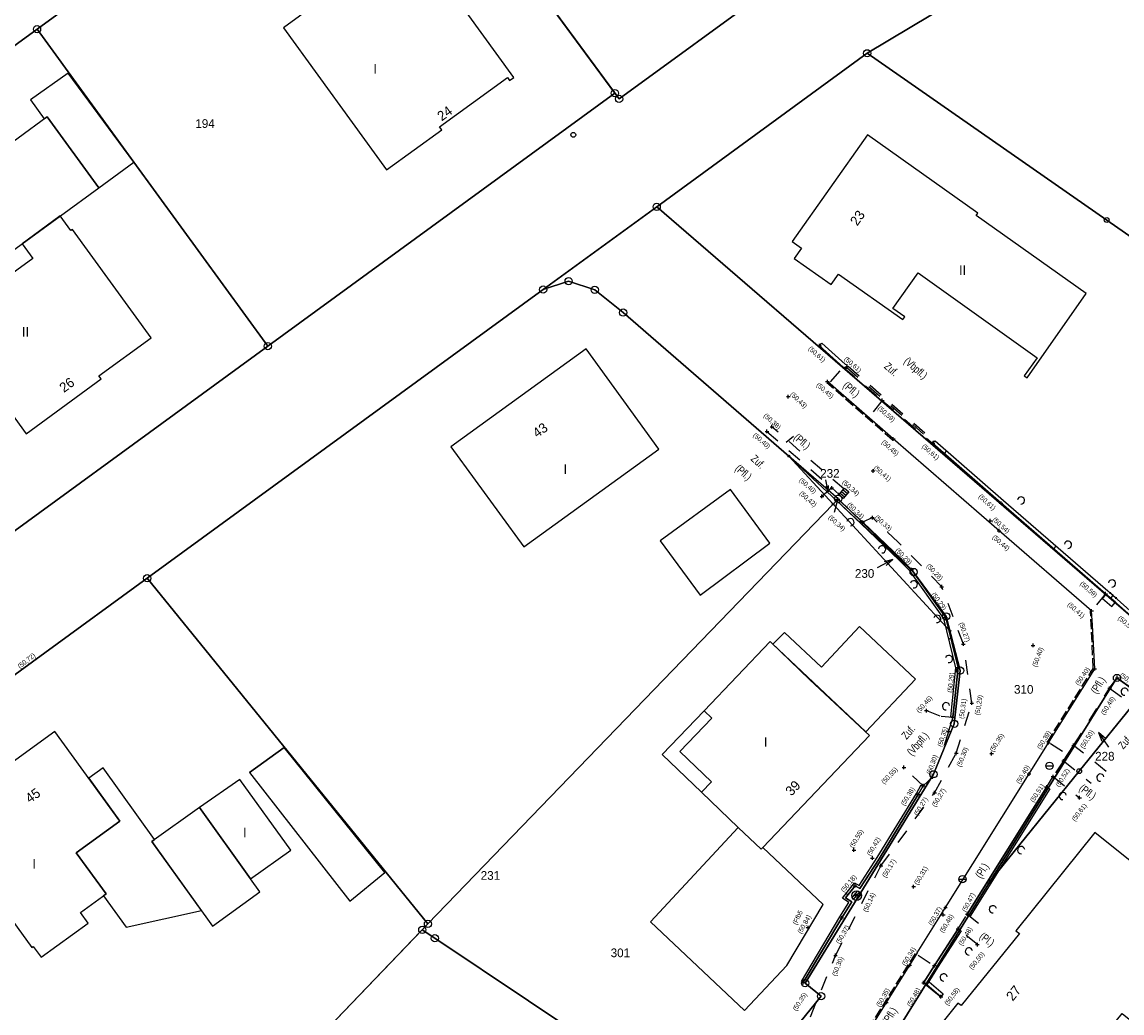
# Model space of a CAD drawing. Extents: x 2408905 to 4819478, y 5786105 to 11573663.
# Tile 31 of 39: x 2410013 to 2410089, y 5786988 to 5787057. Entities that reach past the tile are written whole.
import ezdxf

# ---------------------------------------------------------------- set-up
doc = ezdxf.new("R2010")
doc.units = 0
doc.linetypes.add('DASHED_61', pattern=[0.9, 0.7, -0.2])
doc.linetypes.add('DASHED_70', pattern=[2, 1, -1])
for name, color, linetype in [('K100-FLST_GRENZEN', 40, 'Continuous'), ('K105-FLST_NUMMERN', 40, 'Continuous'), ('K125-GEB_LINIEN', 40, 'Continuous'), ('K130-GEB_TEXTE', 40, 'Continuous'), ('K145-VERM_PKTE', 7, 'Continuous'), ('STRKAT-TEXTE', 7, 'Continuous'), ('TOP-HOEHENI', 7, 'Continuous'), ('TOP-LINIEN', 7, 'Continuous'), ('TOP-SYMB-STRASSE', 32, 'Continuous'), ('TOP-SYMBOLE', 7, 'Continuous'), ('TOP-TEXTE', 7, 'Continuous')]:
    doc.layers.add(name, color=color, linetype=linetype)
doc.styles.add('SIMPLEX', font='CONTINUOUS')

# ---------------------------------------------------------------- blocks, each defined once
blk = doc.blocks.new('233')
at = {"layer": 'K105-FLST_NUMMERN', "color": 7}
for points in [[(2, 0.5, 0), (0, 0, 0), (2, -0.5, 0)], [(0, 0, 0), (4, 0, 0)]]:
    blk.add_polyline3d(points, dxfattribs=at)
blk = doc.blocks.new('128')
at = {"color": 250, "linetype": 'Continuous'}
blk.add_circle((0, 0), 0.5, dxfattribs=at)
blk = doc.blocks.new('GRENZSTEIN')
at = {"color": 7, "linetype": 'Continuous'}
blk.add_circle((0, 0), 0.75, dxfattribs=at)
blk = doc.blocks.new('251')
at = {"color": 40, "linetype": 'Continuous'}
blk.add_circle((0, 0), 0.175, dxfattribs=at)
blk = doc.blocks.new('1733')
at = {"color": 250, "linetype": 'Continuous'}
blk.add_circle((0, 0), 0.5, dxfattribs=at)
at = {"layer": 'TOP-SYMB-STRASSE', "color": 250}
blk.add_polyline3d([(-0.5, 0, 0), (0.5, 0, 0)], dxfattribs=at)
blk = doc.blocks.new('168')
at = {"color": 250, "linetype": 'Continuous'}
blk.add_arc((0, 0.001), 1, 318.61027, 221.38965, dxfattribs=at)
blk = doc.blocks.new('1803')
at = {"color": 123, "linetype": 'Continuous'}
blk.add_circle((0, 0), 1, dxfattribs=at)
at = {"layer": 'TOP-SYMB-STRASSE', "color": 123}
for points in [[(-0.501, 0.865, 0), (-0.501, -0.865, 0)], [(-0.001, -1, 0), (-0.001, 1, 0)], [(0.499, 0.866, 0), (0.499, -0.866, 0)], [(0.999, -0.025, 0), (0.999, 0.025, 0)]]:
    blk.add_polyline3d(points, dxfattribs=at)
blk = doc.blocks.new('1841')
at = {"layer": 'TOP-SYMBOLE', "color": 250}
for points in [[(1.25, 1.5, 0), (1.25, 2.5, 0), (0.25, 2.5, 0), (0.5, 2.75, 0)], [(0.25, 2.5, 0), (0.5, 2.25, 0)], [(1.25, 2.5, 0), (2.25, 2.5, 0), (2, 2.75, 0)], [(2.25, 2.5, 0), (2, 2.25, 0)], [(0, 0, 0), (2.5, 0, 0), (2.5, 1.5, 0), (0, 1.5, 0), (0, 0, 0)]]:
    blk.add_polyline3d(points, dxfattribs=at)
blk = doc.blocks.new('1848')
at = {"layer": 'TOP-SYMB-STRASSE', "color": 250}
for points in [[(0, 0, 0), (0, 1, 0), (2, 1, 0), (2, 0, 0), (0, 0, 0)], [(0.5, 0, 0), (0.5, 1, 0)], [(1, 0, 0), (1, 1, 0)], [(1.5, 0, 0), (1.5, 1, 0)]]:
    blk.add_polyline3d(points, dxfattribs=at)
blk = doc.blocks.new('247')
at = {"layer": 'TOP-HOEHENI', "color": 250}
for points in [[(-0.375, 0, 0), (0.375, 0, 0)], [(0, -0.375, 0), (0, 0.375, 0)]]:
    blk.add_polyline3d(points, dxfattribs=at)

msp = doc.modelspace()

# ---------------------------------------------------------------- linework, layer by layer
at = {"layer": 'K100-FLST_GRENZEN', "color": 250}
for points in [[(2409882.018, 5787002.328), (2409896.797, 5786999.839), (2409928.717, 5787003.789), (2409936.486, 5787004.751), (2409939.794, 5787002.52), (2409944.208, 5787005.482), (2409966.084, 5787021.421), (2409990.003, 5787038.848), (2410013.927, 5787056.278), (2410037.759, 5787073.642), (2410026.295, 5787089.236), (2410032.442, 5787093.708), (2410025.658, 5787103.732), (2409991.49, 5787094.011), (2409977.716, 5787090.092), (2409969.732, 5787087.821), (2409874.792, 5787060.81), (2409881.881, 5787003.434)], [(2410026.295, 5787089.236), (2410037.759, 5787073.642), (2410041.642, 5787068.36), (2410046.256, 5787062.084), (2410054.063, 5787051.465), (2410064.629, 5787059.169), (2410064.363, 5787059.354), (2410047.973, 5787070.764), (2410032.442, 5787093.708)], [(2410020.611, 5787047.101), (2410029.844, 5787034.424), (2410053.767, 5787051.868), (2410045.847, 5787062.64), (2410038.805, 5787072.219), (2410037.759, 5787073.642), (2410013.927, 5787056.278)], [(2410071.174, 5787054.613), (2410087.686, 5787043.117), (2410103.452, 5787032.138), (2410121.791, 5787019.371), (2410137.614, 5787044.88), (2410099.392, 5787071.492)], [(2410005.95, 5787017.003), (2410029.844, 5787034.424), (2410020.611, 5787047.101), (2410013.927, 5787056.278), (2409990.003, 5787038.848), (2409995.92, 5787030.742)], [(2410056.656, 5787044.03), (2410089.353, 5787015.807), (2410103.434, 5787032.117), (2410103.452, 5787032.138), (2410087.686, 5787043.117), (2410071.174, 5787054.613)], [(2410040.886, 5786994.581), (2410068.82, 5787023.526), (2410065.771, 5787026.834), (2410054.345, 5787036.733), (2410052.384, 5787038.303), (2410050.587, 5787038.898), (2410048.823, 5787038.318), (2410021.521, 5787018.415)], [(2410068.82, 5787023.526), (2410069.17, 5787023.889), (2410065.771, 5787026.834)], [(2410040.494, 5786994.175), (2410041.365, 5786993.592), (2410060.741, 5786980.627), (2410067.991, 5786989.6), (2410066.89, 5786990.493), (2410075.742, 5787004.896), (2410077.177, 5787008.386), (2410077.589, 5787012.05), (2410076.876, 5787014.789), (2410068.82, 5787023.526), (2410040.886, 5786994.581)], [(2410068.82, 5787023.526), (2410076.876, 5787014.789), (2410076.617, 5787015.787), (2410074.374, 5787018.847), (2410069.17, 5787023.889)], [(2409993.273, 5786997.821), (2410023.273, 5786976.251), (2410032.96, 5786986.333), (2410040.886, 5786994.581), (2410021.521, 5787018.415)], [(2410079.656, 5786997.53), (2410085.794, 5787005.116), (2410090.037, 5787010.36), (2410088.397, 5787011.541)], [(2410072.913, 5786984.811), (2410097.053, 5786967.359), (2410116.387, 5786991.389), (2410099.428, 5787003.598), (2410090.037, 5787010.36), (2410085.794, 5787005.116), (2410079.656, 5786997.53), (2410072.093, 5786985.404)], [(2410032.96, 5786986.333), (2410039.218, 5786981.245), (2410048.71, 5786973.531), (2410052.512, 5786970.438), (2410060.741, 5786980.627), (2410041.365, 5786993.592), (2410040.494, 5786994.175)]]:
    msp.add_lwpolyline(points, close=True, dxfattribs=at)
for points in [[(2409765.696, 5786794.675), (2409770.579, 5786803.092), (2409774.74, 5786810.123), (2409787.6, 5786831.85), (2409802.732, 5786857.417), (2409835.183, 5786881.391), (2409848.826, 5786891.471), (2409908.509, 5786935.534), (2409930.075, 5786951.425), (2409930.953, 5786952.072), (2409971.067, 5786981.631), (2409993.273, 5786997.821), (2410021.521, 5787018.415), (2410048.823, 5787038.318), (2410056.656, 5787044.03), (2410071.174, 5787054.613), (2410099.392, 5787071.492)], [(2410064.629, 5787059.169), (2410054.063, 5787051.465), (2410053.767, 5787051.868), (2410029.844, 5787034.424), (2410005.95, 5787017.003), (2409982.05, 5786999.576), (2409968.137, 5786989.432), (2409963.953, 5786986.382), (2409964.381, 5786986.08), (2409953.698, 5786978.197), (2409949.664, 5786975.221), (2409932.378, 5786962.465), (2409915.09, 5786949.708), (2409896.994, 5786936.355), (2409878.896, 5786923), (2409859.993, 5786909.051), (2409859.189, 5786908.457), (2409837.872, 5786892.728), (2409825.403, 5786883.527), (2409810.118, 5786872.25), (2409797.001, 5786862.569), (2409792.645, 5786855.189), (2409765.264, 5786808.718)], [(2410089.353, 5787015.807), (2410056.656, 5787044.03), (2410048.823, 5787038.318), (2410050.587, 5787038.898), (2410052.384, 5787038.303), (2410054.345, 5787036.733), (2410065.771, 5787026.834), (2410074.374, 5787018.847), (2410076.617, 5787015.787), (2410077.589, 5787012.05), (2410077.177, 5787008.386), (2410075.742, 5787004.896), (2410066.89, 5786990.493), (2410067.991, 5786989.6), (2410060.741, 5786980.627)], [(2410072.093, 5786985.404), (2410079.656, 5786997.53), (2410088.397, 5787011.541), (2410090.037, 5787010.36)]]:
    msp.add_lwpolyline(points, dxfattribs=at)
at = {"layer": 'K125-GEB_LINIEN', "color": 250}
for points in [[(2410030.915, 5787056.358), (2410038.024, 5787046.567), (2410041.834, 5787049.337), (2410041.679, 5787049.546), (2410046.366, 5787052.953), (2410046.517, 5787052.742), (2410046.797, 5787052.946), (2410041.445, 5787060.346), (2410037.966, 5787057.806), (2410036.192, 5787060.227)], [(2410014.429, 5787050.085), (2410014.62, 5787050.226), (2410018.181, 5787045.336), (2410020.611, 5787047.101), (2410016.074, 5787053.245), (2410013.474, 5787051.394)], [(2410012.904, 5787041.472), (2410018.181, 5787045.336), (2410014.62, 5787050.226), (2410008.599, 5787045.819), (2410012.171, 5787040.937)], [(2410066.632, 5787041.181), (2410066.134, 5787040.471), (2410068.692, 5787038.665), (2410069.191, 5787039.376), (2410073.635, 5787036.25), (2410073.764, 5787036.439), (2410072.936, 5787037.026), (2410074.677, 5787039.48), (2410082.881, 5787033.621), (2410082.005, 5787032.376), (2410082.194, 5787032.244), (2410086.278, 5787038.047), (2410078.687, 5787043.421), (2410078.808, 5787043.591), (2410071.187, 5787048.987), (2410066, 5787041.625)], [(2410015.521, 5787043.404), (2410012.904, 5787041.472), (2410013.645, 5787040.464), (2410007.6, 5787036.075), (2410013.19, 5787028.37), (2410018.34, 5787032.171), (2410018.192, 5787032.372), (2410021.803, 5787034.997), (2410016.368, 5787042.462), (2410016.271, 5787042.392)], [(2410047.492, 5787020.581), (2410056.805, 5787027.325), (2410051.803, 5787034.241), (2410042.462, 5787027.488)], [(2410059.646, 5787017.257), (2410064.47, 5787020.837), (2410061.748, 5787024.535), (2410056.896, 5787020.989)], [(2410068.025, 5787012.29), (2410065.473, 5787014.683), (2410064.676, 5787013.871), (2410071.075, 5787007.825), (2410074.501, 5787011.453), (2410070.65, 5787015.092)], [(2410062.276, 5787001.241), (2410056.232, 5786994.736), (2410062.716, 5786988.615), (2410065.624, 5786991.725), (2410068.13, 5786995.928), (2410063.97, 5786999.86), (2410071.334, 5787007.579), (2410067.228, 5787011.408), (2410064.488, 5787014.05), (2410059.926, 5787009.284), (2410060.458, 5787008.771), (2410058.245, 5787006.462), (2410060.426, 5787004.379), (2410059.74, 5787003.665)], [(2410058.245, 5787006.462), (2410060.458, 5787008.771), (2410059.926, 5787009.284), (2410057.031, 5787006.259), (2410059.74, 5787003.665), (2410060.426, 5787004.379)], [(2410007.177, 5787001.778), (2410013.563, 5786992.947), (2410013.668, 5786993.023), (2410014.209, 5786992.292), (2410017.463, 5786994.636), (2410016.93, 5786995.376), (2410018.698, 5786996.656), (2410016.618, 5786999.472), (2410019.649, 5787001.663), (2410015.165, 5787007.857), (2410010.674, 5787004.615), (2410010.826, 5787004.399)], [(2410028.588, 5787005.011), (2410035.49, 5786996.139), (2410037.907, 5786998.116), (2410030.964, 5787006.742)], [(2410018.486, 5787005.348), (2410017.498, 5787004.635), (2410019.649, 5787001.663), (2410016.618, 5786999.472), (2410018.698, 5786996.656), (2410018.52, 5786996.527), (2410020.08, 5786994.357), (2410025.267, 5786995.499), (2410021.835, 5787000.273), (2410022.024, 5787000.407)], [(2410025.127, 5787002.603), (2410028.654, 5786997.683), (2410031.427, 5786999.67), (2410027.921, 5787004.533)], [(2410079.585, 5786980.115), (2410081.743, 5786982.802), (2410084.327, 5786980.729), (2410085.496, 5786982.162), (2410084.401, 5786983.05), (2410088.748, 5786988.401), (2410092.185, 5786985.64), (2410097.33, 5786992.061), (2410099.628, 5786990.276), (2410103.631, 5786995.448), (2410102.562, 5786996.274), (2410105.077, 5786999.497), (2410099.428, 5787003.598), (2410093.354, 5786995.685), (2410086.859, 5787000.893), (2410081.432, 5786994.114), (2410081.666, 5786993.927), (2410077.644, 5786988.952), (2410077.433, 5786989.121), (2410073.843, 5786984.636), (2410079.476, 5786979.985)], [(2410028.654, 5786997.683), (2410025.127, 5787002.603), (2410021.835, 5787000.273), (2410026.032, 5786994.436), (2410029.295, 5786996.789)], [(2410056.232, 5786994.736), (2410062.716, 5786988.615), (2410065.624, 5786991.725), (2410068.13, 5786995.928), (2410063.97, 5786999.86), (2410063.851, 5786999.734), (2410062.276, 5787001.241)]]:
    msp.add_lwpolyline(points, close=True, dxfattribs=at)
for points in [[(2410028.588, 5787005.011), (2410030.964, 5787006.742)], [(2410030.964, 5787006.742), (2410037.907, 5786998.116)], [(2410028.588, 5787005.011), (2410035.49, 5786996.139)], [(2410035.49, 5786996.139), (2410037.907, 5786998.116)]]:
    msp.add_lwpolyline(points, dxfattribs=at)
at = {"layer": 'STRKAT-TEXTE', "color": 250, "linetype": 'DASHED_61'}
for points in [[(2410072.922, 5787027.944, 0), (2410068.383, 5787031.895, 0)], [(2410083.597, 5787007.121, 0), (2410086.762, 5787012.204, 0), (2410086.573, 5787016.138, 0)], [(2410070.784, 5786986.605, 0), (2410074.552, 5786992.621, 0)]]:
    msp.add_polyline3d(points, dxfattribs=at)
at = {"layer": 'TOP-LINIEN', "color": 250}
for p, q in [((2410067.888, 5787034.45), (2410068.055, 5787034.635)), ((2410067.888, 5787034.45, 50.616), (2410069.525, 5787032.972, 50.614)), ((2410069.525, 5787032.972), (2410067.888, 5787034.45)), ((2410068.055, 5787034.635), (2410069.662, 5787033.185)), ((2410069.525, 5787032.972, 50.614), (2410069.683, 5787032.903, 50.616)), ((2410069.683, 5787032.903), (2410069.525, 5787032.972)), ((2410069.662, 5787033.185), (2410069.783, 5787033.132)), ((2410069.783, 5787033.132), (2410069.683, 5787032.903)), ((2410069.683, 5787032.903), (2410069.683, 5787032.903)), ((2410069.2, 5787031.317, 50.453), (2410068.427, 5787031.979, 50.45)), ((2410072.219, 5787028.674, 50.45), (2410069.2, 5787031.317, 50.453)), ((2410072.971, 5787028.021, 50.405), (2410072.219, 5787028.674, 50.45)), ((2410080.269, 5787021.694, 50.386), (2410072.971, 5787028.021, 50.405)), ((2410075.703, 5787027.702), (2410075.868, 5787027.89)), ((2410075.703, 5787027.702, 50.609), (2410080.404, 5787023.592, 50.607)), ((2410080.404, 5787023.592), (2410075.703, 5787027.702)), ((2410075.868, 5787027.89), (2410080.568, 5787023.781)), ((2410076.496, 5787027.008), (2410076.662, 5787027.196)), ((2410069.052, 5787023.769), (2410069.155, 5787023.878)), ((2410070.758, 5787022.17), (2410069.052, 5787023.769)), ((2410070.861, 5787022.279, 50.335), (2410069.155, 5787023.878, 50.338)), ((2410069.155, 5787023.878), (2410070.861, 5787022.279)), ((2410069.155, 5787023.878), (2410069.155, 5787023.878)), ((2410080.404, 5787023.592, 50.607), (2410087.606, 5787017.35, 50.589)), ((2410087.606, 5787017.35), (2410080.404, 5787023.592)), ((2410080.568, 5787023.781), (2410087.771, 5787017.538)), ((2410070.663, 5787022.259), (2410070.766, 5787022.368)), ((2410073.408, 5787019.651), (2410070.758, 5787022.17)), ((2410073.513, 5787019.758, 50.314), (2410070.861, 5787022.279, 50.335)), ((2410070.861, 5787022.279), (2410073.513, 5787019.758)), ((2410086.649, 5787016.158, 50.406), (2410080.269, 5787021.694, 50.386)), ((2410084.039, 5787020.442), (2410084.204, 5787020.629)), ((2410074.118, 5787018.923), (2410073.408, 5787019.651)), ((2410074.233, 5787019.019, 50.29), (2410073.513, 5787019.758, 50.314)), ((2410073.513, 5787019.758), (2410074.233, 5787019.019)), ((2410076.449, 5787015.647), (2410074.118, 5787018.923)), ((2410076.588, 5787015.711, 50.288), (2410074.233, 5787019.019, 50.29)), ((2410074.233, 5787019.019), (2410076.588, 5787015.711)), ((2410087.606, 5787017.35, 50.589), (2410089.329, 5787015.857, 50.592)), ((2410089.353, 5787015.807), (2410087.606, 5787017.35)), ((2410087.771, 5787017.538), (2410089.518, 5787015.994)), ((2410086.697, 5787015.192, 50.407), (2410086.649, 5787016.158, 50.406)), ((2410077.291, 5787012.243), (2410076.449, 5787015.647)), ((2410077.443, 5787012.254, 50.29), (2410076.588, 5787015.711, 50.288)), ((2410076.588, 5787015.711), (2410077.443, 5787012.254)), ((2410086.866, 5787012.181, 50.404), (2410086.697, 5787015.192, 50.407)), ((2410076.809, 5787014.192), (2410076.931, 5787014.323)), ((2410076.938, 5787008.849), (2410077.291, 5787012.243)), ((2410077.087, 5787008.833, 50.305), (2410077.443, 5787012.254, 50.29)), ((2410077.443, 5787012.254), (2410077.087, 5787008.833)), ((2410084.209, 5787007.919, 50.396), (2410086.866, 5787012.181, 50.404)), ((2410077.087, 5787008.833), (2410076.938, 5787008.849)), ((2410083.673, 5787007.075, 50.392), (2410084.209, 5787007.919, 50.396)), ((2410082.335, 5787004.926, 50.398), (2410083.673, 5787007.075, 50.392)), ((2410076.573, 5786995.712, 50.372), (2410082.335, 5787004.926, 50.398)), ((2410074.567, 5787003.578), (2410074.901, 5787004.181)), ((2410074.697, 5787003.503, 50.271), (2410075.032, 5787004.108, 50.376)), ((2410075.032, 5787004.108), (2410074.697, 5787003.503)), ((2410074.901, 5787004.181), (2410075.032, 5787004.108)), ((2410075.032, 5787004.108), (2410075.032, 5787004.108)), ((2410083.555, 5787004.025, 50.507), (2410078.067, 5786995.253, 50.472)), ((2410078.067, 5786995.253), (2410083.555, 5787004.025)), ((2410083.767, 5787003.892), (2410078.279, 5786995.12)), ((2410083.555, 5787004.025), (2410083.767, 5787003.892)), ((2410071.865, 5786999.159), (2410074.567, 5787003.578)), ((2410071.992, 5786999.079, 50.182), (2410074.697, 5787003.503, 50.271)), ((2410074.697, 5787003.503), (2410071.992, 5786999.079)), ((2410070.619, 5786997.226), (2410071.865, 5786999.159)), ((2410070.667, 5786997.024, 50.175), (2410071.992, 5786999.079, 50.182)), ((2410071.992, 5786999.079), (2410070.667, 5786997.024)), ((2410069.466, 5786996.346), (2410070.303, 5786997.41)), ((2410069.687, 5786996.384, 50.186), (2410070.34, 5786997.215, 50.177)), ((2410070.34, 5786997.215), (2410069.687, 5786996.384)), ((2410070.303, 5786997.41), (2410070.619, 5786997.226)), ((2410070.34, 5786997.215, 50.177), (2410070.667, 5786997.024, 50.175)), ((2410070.667, 5786997.024), (2410070.34, 5786997.215)), ((2410079.452, 5786997.466), (2410079.664, 5786997.333)), ((2410069.294, 5786995.074), (2410069.913, 5786996.065)), ((2410069.422, 5786994.996, 50.374), (2410070.119, 5786996.112, 50.177)), ((2410070.119, 5786996.112), (2410069.422, 5786994.996)), ((2410069.913, 5786996.065), (2410069.466, 5786996.346)), ((2410070.119, 5786996.112, 50.177), (2410069.687, 5786996.384, 50.186)), ((2410069.687, 5786996.384), (2410070.119, 5786996.112)), ((2410069.719, 5786996.668), (2410069.852, 5786996.594)), ((2410074.629, 5786992.596, 50.35), (2410076.573, 5786995.712, 50.372)), ((2410066.639, 5786990.61), (2410069.294, 5786995.074)), ((2410066.768, 5786990.533, 50.351), (2410069.422, 5786994.996, 50.374)), ((2410069.422, 5786994.996), (2410066.768, 5786990.533)), ((2410078.279, 5786995.12), (2410078.067, 5786995.253)), ((2410078.067, 5786995.253), (2410078.067, 5786995.253)), ((2410077.439, 5786994.246, 50.476), (2410075.803, 5786991.704, 50.48)), ((2410075.803, 5786991.704), (2410077.439, 5786994.246)), ((2410077.649, 5786994.111), (2410076.014, 5786991.57)), ((2410077.439, 5786994.246), (2410077.649, 5786994.111)), ((2410074.111, 5786991.73, 50.342), (2410074.63, 5786992.595, 50.352)), ((2410072.501, 5786989.173, 50.351), (2410074.111, 5786991.73, 50.342)), ((2410075.803, 5786991.704, 50.48), (2410075.062, 5786990.521, 50.478)), ((2410075.062, 5786990.521), (2410075.803, 5786991.704)), ((2410076.014, 5786991.57), (2410075.274, 5786990.388)), ((2410066.768, 5786990.533), (2410066.639, 5786990.61)), ((2410075.062, 5786990.521, 50.478), (2410076.259, 5786989.559, 50.58)), ((2410075.274, 5786990.388), (2410075.062, 5786990.521)), ((2410075.062, 5786990.521), (2410075.062, 5786990.521)), ((2410075.274, 5786990.388), (2410075.435, 5786990.58)), ((2410076.259, 5786989.559), (2410075.274, 5786990.388)), ((2410075.435, 5786990.58), (2410076.42, 5786989.75)), ((2410076.42, 5786989.75), (2410076.259, 5786989.559)), ((2410076.259, 5786989.559), (2410076.259, 5786989.559)), ((2410070.859, 5786986.553), (2410072.5, 5786989.174))]:
    msp.add_line(p, q, dxfattribs=at)
at = {"layer": 'TOP-LINIEN', "color": 250, "linetype": 'DASHED_70'}
for p, q in [((2410068.65, 5787031.962, 50.549), (2410069.525, 5787032.972, 50.61)), ((2410069.525, 5787032.972, 50.61), (2410072.214, 5787030.675, 50.589)), ((2410069.775, 5787032.938, 50.608), (2410069.858, 5787033.034, 50.608)), ((2410069.775, 5787032.938, 50.608), (2410075.695, 5787027.805, 50.618)), ((2410069.858, 5787033.034, 50.608), (2410075.778, 5787027.901, 50.618)), ((2410072.214, 5787030.675, 50.589), (2410071.336, 5787029.598, 50.482)), ((2410072.214, 5787030.675, 50.589), (2410075.703, 5787027.702, 50.609)), ((2410069.565, 5787024.574, 50.34), (2410064.598, 5787028.863, 50.378)), ((2410064.263, 5787028.538, 50.397), (2410068.735, 5787024.652, 50.396)), ((2410075.695, 5787027.805, 50.618), (2410075.778, 5787027.901, 50.618)), ((2410068.735, 5787024.652, 50.396), (2410068.05, 5787024.058, 50.415)), ((2410068.735, 5787024.652, 50.396), (2410069.228, 5787024.2, 50.345)), ((2410069.228, 5787024.2, 50.345), (2410069.565, 5787024.574, 50.34)), ((2410071.527, 5787022.6, 50.325), (2410070.861, 5787022.279, 50.335)), ((2410073.301, 5787020.911, 50.32), (2410071.527, 5787022.6, 50.325)), ((2410076.314, 5787017.835, 50.277), (2410073.301, 5787020.911, 50.32)), ((2410077.807, 5787013.874, 50.272), (2410076.314, 5787017.835, 50.277)), ((2410087.606, 5787017.35, 50.589), (2410086.72, 5787016.267, 50.504)), ((2410078.387, 5787009.809, 50.285), (2410077.807, 5787013.874, 50.272)), ((2410087.884, 5787010.832, 50.478), (2410088.42, 5787011.556, 50.489)), ((2410088.42, 5787011.555, 50.481), (2410091.368, 5787009.394, 50.527)), ((2410085.408, 5787006.895, 50.504), (2410087.884, 5787010.832, 50.478)), ((2410087.884, 5787010.832, 50.478), (2410090.626, 5787008.866, 50.501)), ((2410077.311, 5787006.348, 50.301), (2410078.387, 5787009.809, 50.285)), ((2410075.253, 5787009.291, 50.464), (2410076.278, 5787008.901, 50.417)), ((2410076.278, 5787008.901, 50.417), (2410077.087, 5787008.833, 50.305)), ((2410077.087, 5787008.833, 50.305), (2410076.776, 5787007.852, 50.351)), ((2410076.776, 5787007.852, 50.351), (2410076.316, 5787006.335, 50.32)), ((2410083.804, 5787007.033, 50.504), (2410084.996, 5787006.28, 50.51)), ((2410084.996, 5787006.28, 50.51), (2410085.408, 5787006.895, 50.504)), ((2410087.661, 5787005.102, 50.561), (2410085.408, 5787006.895, 50.504)), ((2410076.316, 5787006.335, 50.32), (2410075.682, 5787004.705, 50.296)), ((2410075.818, 5787003.626, 50.271), (2410077.311, 5787006.348, 50.301)), ((2410084.717, 5787005.825, 50.518), (2410084.996, 5787006.28, 50.51)), ((2410075.032, 5787004.108, 50.376), (2410073.704, 5787005.37, 50.549)), ((2410084.717, 5787005.825, 50.518), (2410083.989, 5787004.735, 50.515)), ((2410084.717, 5787005.825, 50.518), (2410086.616, 5787004.295, 50.597)), ((2410075.682, 5787004.705, 50.296), (2410075.032, 5787004.108, 50.376)), ((2410083.555, 5787004.025, 50.507), (2410083.989, 5787004.735, 50.515)), ((2410083.989, 5787004.735, 50.515), (2410085.816, 5787003.278, 50.609)), ((2410072.118, 5786998.593, 50.174), (2410075.818, 5787003.626, 50.271)), ((2410068.988, 5786992.415, 50.302), (2410072.118, 5786998.593, 50.174)), ((2410077.439, 5786994.246, 50.476), (2410078.067, 5786995.253, 50.472)), ((2410078.067, 5786995.253, 50.472), (2410079.547, 5786994.086, 50.518)), ((2410078.771, 5786993.16, 50.495), (2410077.439, 5786994.246, 50.476)), ((2410065.737, 5786984.483, 50.431), (2410068.988, 5786992.415, 50.302)), ((2410074.68, 5786992.419, 50.447), (2410075.803, 5786991.704, 50.48))]:
    msp.add_line(p, q, dxfattribs=at)
at = {"layer": 'TOP-TEXTE', "color": 250}
for points in [[(2410066.097, 5787028.185, 0), (2410065.592, 5787027.779, 0)], [(2410068.928, 5787022.978, 0), (2410069.149, 5787023.827, 0)]]:
    msp.add_polyline3d(points, dxfattribs=at)

# ---------------------------------------------------------------- block references
at = {"layer": 'K100-FLST_GRENZEN', "color": 250, "xscale": 0.333, "yscale": 0.333}
for name, p in [('GRENZSTEIN', (2410013.927, 5787056.278)), ('GRENZSTEIN', (2410071.174, 5787054.613)), ('GRENZSTEIN', (2410053.767, 5787051.868)), ('GRENZSTEIN', (2410054.063, 5787051.465)), ('GRENZSTEIN', (2410056.656, 5787044.03)), ('GRENZSTEIN', (2410048.823, 5787038.318)), ('GRENZSTEIN', (2410050.587, 5787038.898)), ('GRENZSTEIN', (2410052.384, 5787038.303)), ('GRENZSTEIN', (2410054.345, 5787036.733)), ('GRENZSTEIN', (2410029.844, 5787034.424)), ('251', (2410065.771, 5787026.834)), ('GRENZSTEIN', (2410069.17, 5787023.889)), ('251', (2410068.82, 5787023.526)), ('GRENZSTEIN', (2410074.374, 5787018.847)), ('GRENZSTEIN', (2410021.521, 5787018.415)), ('GRENZSTEIN', (2410076.617, 5787015.787)), ('251', (2410076.876, 5787014.789)), ('GRENZSTEIN', (2410077.589, 5787012.05)), ('GRENZSTEIN', (2410088.397, 5787011.541)), ('GRENZSTEIN', (2410077.177, 5787008.386)), ('GRENZSTEIN', (2410075.742, 5787004.896)), ('251', (2410079.656, 5786997.53)), ('GRENZSTEIN', (2410040.886, 5786994.581)), ('GRENZSTEIN', (2410040.494, 5786994.175)), ('GRENZSTEIN', (2410041.365, 5786993.592)), ('GRENZSTEIN', (2410066.89, 5786990.493)), ('GRENZSTEIN', (2410067.991, 5786989.6))]:
    msp.add_blockref(name, p, dxfattribs=at)
at = {"layer": 'K105-FLST_NUMMERN', "color": 250}
for p, xscale, yscale, rotation in [((2410068.485, 5787024.37), 0.215, 0.215, 101.225), ((2410072.943, 5787019.713), 0.305, 0.305, 208.218), ((2410087.122, 5787007.791), 0.31, 0.31, 304.356)]:
    msp.add_blockref('233', p, dxfattribs=dict(at, xscale=xscale, yscale=yscale, rotation=rotation))
at = {"layer": 'K145-VERM_PKTE', "color": 250, "xscale": 0.333, "yscale": 0.333}
for p in [(2410050.906, 5787048.992), (2410087.686, 5787043.117), (2410085.794, 5787005.116)]:
    msp.add_blockref('128', p, dxfattribs=at)
at = {"layer": 'TOP-HOEHENI', "color": 250, "xscale": 0.333, "yscale": 0.333}
for p in [(2410067.888, 5787034.45, 50.612), (2410069.683, 5787032.903, 50.612), (2410068.427, 5787031.979, 50.45), (2410065.73, 5787030.946, 50.434), (2410072.214, 5787030.675, 50.589), (2410064.598, 5787028.863, 50.378), (2410064.263, 5787028.538, 50.397), (2410072.971, 5787028.021, 50.454), (2410075.703, 5787027.702, 50.609), (2410071.573, 5787025.817, 50.406), (2410068.05, 5787024.058, 50.415), (2410068.735, 5787024.652, 50.396), (2410069.155, 5787023.878, 50.338), (2410080.404, 5787023.592, 50.607), (2410071.527, 5787022.6, 50.325), (2410070.861, 5787022.279, 50.335), (2410079.653, 5787022.379, 50.544), (2410080.269, 5787021.694, 50.435), (2410074.233, 5787019.019, 50.29), (2410076.314, 5787017.835, 50.277), (2410087.606, 5787017.35, 50.589), (2410076.588, 5787015.711, 50.288), (2410086.649, 5787016.158, 50.406), (2410077.807, 5787013.874, 50.272), (2410082.605, 5787013.786, 50.397), (2410077.443, 5787012.254, 50.29), (2410086.866, 5787012.181, 50.404), (2410088.42, 5787011.556, 50.489), (2410087.884, 5787010.832, 50.478), (2410078.387, 5787009.809, 50.285), (2410075.253, 5787009.291, 50.464), (2410077.087, 5787008.833, 50.305), (2410076.776, 5787007.852, 50.351), (2410083.673, 5787007.075, 50.392), (2410085.408, 5787006.895, 50.504), (2410077.311, 5787006.348, 50.301), (2410079.751, 5787006.322, 50.351), (2410084.717, 5787005.825, 50.518), (2410073.704, 5787005.37, 50.549), (2410075.682, 5787004.705, 50.296), (2410082.335, 5787004.926, 50.398), (2410083.989, 5787004.735, 50.515), (2410075.032, 5787004.108, 50.376), (2410075.818, 5787003.626, 50.271), (2410083.555, 5787004.025, 50.507), (2410074.697, 5787003.503, 50.271), (2410085.816, 5787003.278, 50.609), (2410070.257, 5786999.672, 50.549), (2410071.534, 5786999.122, 50.424), (2410072.118, 5786998.593, 50.174), (2410070.34, 5786997.215, 50.177), (2410074.37, 5786997.157, 50.31), (2410070.42, 5786996.537), (2410076.414, 5786995.213, 50.479), (2410076.573, 5786995.712, 50.372), (2410078.067, 5786995.253, 50.472), (2410069.422, 5786994.996, 50.374), (2410067.1, 5786994.33), (2410077.439, 5786994.246, 50.476), (2410078.771, 5786993.16, 50.495), (2410068.988, 5786992.415, 50.302), (2410074.11, 5786991.731, 50.34), (2410075.803, 5786991.704, 50.48), (2410066.768, 5786990.533, 50.351), (2410075.062, 5786990.521, 50.478), (2410072.5, 5786989.174, 50.349), (2410076.259, 5786989.559, 50.58)]:
    msp.add_blockref('247', p, dxfattribs=at)
at = {"layer": 'TOP-HOEHENI', "color": 250, "xscale": 0.333, "yscale": 0.333, "rotation": 23.99300000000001}
msp.add_blockref('247', (2410069.228, 5787024.2, 50.347), dxfattribs=at)
at = {"layer": 'TOP-SYMB-STRASSE', "color": 250}
for name, p, xscale, yscale, rotation in [('1848', (2410069.605, 5787024.627), 0.3, 0.4, 228.964), ('1803', (2410070.44, 5786996.53, 50.14), 0.333, 0.333, 319.909)]:
    msp.add_blockref(name, p, dxfattribs=dict(at, xscale=xscale, yscale=yscale, rotation=rotation))
at = {"layer": 'TOP-SYMB-STRASSE', "color": 250, "xscale": 0.5, "yscale": 0.5}
for p in [(2410083.739, 5787005.482, 50.507), (2410077.743, 5786997.673, 50.376)]:
    msp.add_blockref('1733', p, dxfattribs=at)
at = {"layer": 'TOP-SYMBOLE', "color": 250, "yscale": 0.25}
for name, p, xscale, rotation in [('168', (2410081.774, 5787023.775), 0.25, 309.9999999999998), ('168', (2410070.023, 5787022.282), 0.25, 309.9999999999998), ('168', (2410072.197, 5787020.409), 0.25, 309.9999999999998), ('168', (2410085.017, 5787020.723), 0.25, 309.9999999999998), ('168', (2410074.386, 5787018), 0.25, 300.0000000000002), ('168', (2410088.047, 5787018.055), 0.25, 309.9999999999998), ('1841', (2410087.407, 5787017.014), 0.333, 320), ('168', (2410075.997, 5787015.618), 0.25, 300.0000000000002), ('168', (2410076.809, 5787012.851), 0.25, 300.0000000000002), ('168', (2410088.925, 5787010.595), 0.25, 52.00000000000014), ('168', (2410076.606, 5787009.59), 0.25, 52.00000000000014), ('168', (2410087.246, 5787004.672), 0.25, 52.00000000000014), ('168', (2410084.656, 5787003.406), 0.25, 52.00000000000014), ('168', (2410081.789, 5786999.666), 0.25, 52.00000000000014), ('168', (2410079.836, 5786995.591), 0.25, 52.00000000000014), ('168', (2410078.185, 5786992.686), 0.25, 52.00000000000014), ('168', (2410076.445, 5786990.889), 0.25, 52.00000000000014)]:
    msp.add_blockref(name, p, dxfattribs=dict(at, xscale=xscale, rotation=rotation))

# ---------------------------------------------------------------- texts
at = {"layer": 'K105-FLST_NUMMERN', "color": 250, "linetype": 'Continuous', "style": 'SIMPLEX'}
for s, p in [('194', (2410024.844, 5787049.469, 50.009)), ('232', (2410067.931, 5787025.346, 50.009)), ('230', (2410070.324, 5787018.446, 50.009)), ('310', (2410081.297, 5787010.454, 50.009)), ('228', (2410086.889, 5787005.844, 50.009)), ('231', (2410044.523, 5786997.622, 50.009)), ('301', (2410053.483, 5786992.288, 50.009))]:
    msp.add_text(s, height=0.6, dxfattribs=at).set_placement(p)
at = {"layer": 'K130-GEB_TEXTE', "color": 250, "linetype": 'Continuous', "style": 'SIMPLEX'}
for s, p in [('I', (2410037.117, 5787053.217)), ('II', (2410077.506, 5787039.325)), ('II', (2410012.89, 5787035.064)), ('I', (2410050.232, 5787025.595)), ('I', (2410064.051, 5787006.792)), ('I', (2410028.138, 5787000.549)), ('I', (2410013.607, 5786998.389))]:
    msp.add_text(s, height=0.666, dxfattribs=at).set_placement(p)
for s, rotation, p in [('24', 35.986, (2410041.833, 5787049.912)), ('23', 54.78, (2410070.486, 5787042.67)), ('26', 36.49, (2410015.785, 5787031.187)), ('43', 36.085, (2410048.416, 5787028.069)), ('39', 46.458, (2410065.948, 5787003.36)), ('45', 35.815, (2410013.432, 5787002.877)), ('27', 51.082, (2410081.211, 5786989.217))]:
    msp.add_text(s, height=0.666, rotation=rotation, dxfattribs=at).set_placement(p)
at = {"layer": 'STRKAT-TEXTE', "color": 250, "linetype": 'Continuous', "style": 'SIMPLEX', "width": 0.8}
for s, rotation, p in [('(Vbpfl.)', -41.036, (2410073.654, 5787033.31)), ('(Pfl.)', -41.036, (2410069.457, 5787031.635)), ('(Pfl.)', -41.036, (2410066.06, 5787028.049)), ('(Pfl.)', -41.036, (2410062.014, 5787025.91)), ('(Pfl.)', 417.932, (2410086.992, 5787010.396)), ('(Vbpfl.)', 408.969, (2410074.258, 5787006.135)), ('(Pfl.)', 682.932, (2410085.736, 5787003.833)), ('(Pl.)', 57.932, (2410079.032, 5786997.672)), ('(Pl.)', -37.091, (2410078.859, 5786993.617)), ('(Pfl.)', 57.932, (2410072.631, 5786987.598))]:
    msp.add_text(s, height=0.533, rotation=rotation, dxfattribs=at).set_placement(p)
at = {"layer": 'TOP-HOEHENI', "color": 250, "linetype": 'Continuous', "style": 'SIMPLEX', "width": 0.8}
for s, rotation, p in [('(50,61)', 319, (2410067.072, 5787034.203)), ('(50,61)', 319, (2410069.551, 5787033.491)), ('(50,45)', 319, (2410067.633, 5787031.696)), ('(50,43)', 317, (2410065.83, 5787031.061)), ('(50,59)', 319, (2410071.868, 5787030.081)), ('(50,38)', 319, (2410063.992, 5787029.576)), ('(50,40)', 319, (2410063.266, 5787028.234)), ('(50,45)', 318, (2410072.134, 5787027.754)), ('(50,61)', 319, (2410074.913, 5787027.464)), ('(50,41)', 320, (2410071.584, 5787025.978)), ('(50,40)', 319, (2410066.441, 5787025.132)), ('(50,34)', 319, (2410069.408, 5787024.984)), ('(50,42)', 319, (2410066.466, 5787024.221)), ('(50,61)', 318, (2410078.812, 5787024.01)), ('(50,34)', 315, (2410069.767, 5787023.458)), ('(50,34)', 319, (2410068.448, 5787022.559)), ('(50,33)', 678, (2410071.656, 5787022.569)), ('(50,54)', 318, (2410079.78, 5787022.418)), ('(50,44)', 319, (2410079.765, 5787021.2)), ('(50,29)', 315, (2410073.077, 5787020.304)), ('(50,28)', 673, (2410075.232, 5787019.243)), ('(50,59)', 319, (2410085.804, 5787017.99)), ('(50,29)', 307, (2410075.575, 5787017.291)), ('(50,41)', 319, (2410084.947, 5787016.555)), ('(50,59)', 319, (2410088.429, 5787015.622)), ('(50,27)', 290, (2410077.502, 5787015.307)), ('(50,72)', 38, (2410012.75, 5787012.173)), ('(50,40)', 70, (2410082.848, 5787012.27)), ('(50,40)', 55, (2410085.751, 5787010.993)), ('(50,29)', 84, (2410077.027, 5787010.514)), ('(50,49)', 323, (2410088.546, 5787011.672)), ('(50,46)', 48, (2410074.76, 5787009.097)), ('(50,31)', 82, (2410077.82, 5787008.707)), ('(50,29)', 81, (2410078.913, 5787008.956)), ('(50,48)', 58, (2410087.533, 5787008.95)), ('(50,35)', 73, (2410076.322, 5787006.77)), ('(50,35)', 57, (2410079.866, 5787006.411)), ('(50,39)', 59, (2410083.136, 5787006.583)), ('(50,50)', 58, (2410086.094, 5787006.636)), ('(50,30)', 70, (2410075.557, 5787004.85)), ('(50,30)', 69, (2410077.633, 5787005.381)), ('(50,55)', 46, (2410072.34, 5787004.194)), ('(50,40)', 60, (2410081.699, 5787004.203)), ('(50,52)', 58, (2410084.413, 5787003.987)), ('(50,38)', 58, (2410073.737, 5787002.704)), ('(50,27)', 58, (2410075.872, 5787002.617)), ('(50,51)', 57, (2410082.651, 5787002.931)), ('(50,27)', 58, (2410074.635, 5787002.008)), ('(50,61)', 53, (2410085.502, 5787001.62)), ('(50,55)', 59, (2410070.207, 5786999.776)), ('(50,42)', 59, (2410071.395, 5786999.24)), ('(50,17)', 58, (2410072.442, 5786997.74)), ('(50,18)', 50, (2410069.57, 5786996.729)), ('(50,31)', 59, (2410074.658, 5786997.233)), ('(50,14)', 65, (2410071.158, 5786995.365)), ('(50,47)', 61, (2410077.961, 5786995.381)), ('(Ffb5', 65, (2410066.31, 5786994.489)), ('(50,37)', 60, (2410075.645, 5786994.438)), ('(50,84)', 60, (2410066.627, 5786993.87)), ('(50,48)', 58, (2410076.414, 5786993.937)), ('(50,37)', 59, (2410069.265, 5786993.167)), ('(50,48)', 58, (2410077.704, 5786993.055)), ('(50,34)', 58, (2410073.804, 5786991.661)), ('(50,50)', 51, (2410078.41, 5786991.402)), ('(50,30)', 68, (2410069.029, 5786990.943)), ('(50,35)', 57, (2410066.278, 5786988.549)), ('(50,35)', 60, (2410072.048, 5786988.817)), ('(50,48)', 59, (2410074.154, 5786988.844)), ('(50,58)', 53, (2410076.727, 5786988.927))]:
    msp.add_text(s, height=0.33, rotation=rotation, dxfattribs=at).set_placement(p)
at = {"layer": 'TOP-TEXTE', "color": 250, "linetype": 'Continuous', "style": 'SIMPLEX', "width": 0.8}
for rotation, p in [(-41.036, (2410072.296, 5787032.949)), (316.964, (2410063.105, 5787026.59)), (408.969, (2410073.889, 5787007.264)), (408.969, (2410088.829, 5787006.59))]:
    msp.add_text('Zuf.', height=0.533, rotation=rotation, dxfattribs=at).set_placement(p)

doc.saveas('drawing.dxf')
